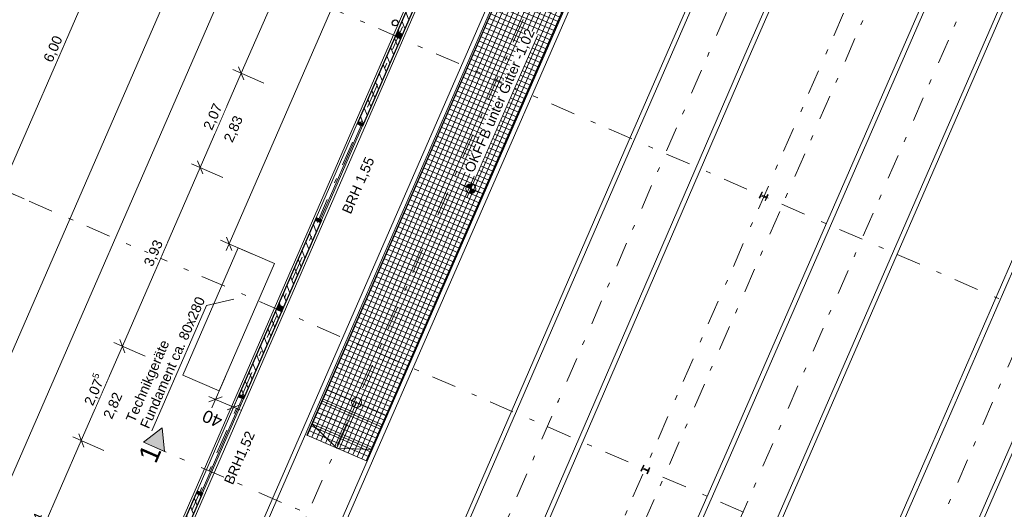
# Model space of a CAD drawing. Header units: metres. Extents: x -28 to 17.6, y -36.9 to 27.7.
# Tile 12 of 15: x -12.2 to 7.6, y 5.2 to 15.1. Entities that reach past the tile are written whole.
import ezdxf

# ---------------------------------------------------------------- set-up
doc = ezdxf.new("R2010")
doc.units = ezdxf.units.M
doc.header["$MEASUREMENT"] = 0
doc.linetypes.add('Achslinie 01', pattern=[1.166667, 0.5, -0.3, 0, -0.366667])
doc.linetypes.add('Wipeout_Contour', pattern=[1, 0, -1])
for name, color, linetype in [('00_Achsraster', 7, 'Continuous'), ('00_Prüfeintragungen', 7, 'Continuous'), ('GBE_Beschriftung', 7, 'Continuous'), ('GBE_Fen_Tuer', 7, 'Continuous'), ('GBE_Gleis', 7, 'Continuous'), ('GBE_Gleisachse', 7, 'Continuous'), ('GBE_Metall', 7, 'Continuous'), ('GBE_Treppe', 7, 'Continuous'), ('GBE_Wand_Decke_tragend_Ansicht', 7, 'Continuous'), ('GBE_Wand_Decke_tragend_Schnitt', 7, 'Continuous'), ('GBE_Wand_Decke_tragend_Schraffur', 7, 'Continuous'), ('NEU_GBE_Bemassung_fsa', 7, 'Continuous'), ('NEU_GBE_Hoehenkoten', 7, 'Continuous'), ('NEU_GBE_Regenrinne', 7, 'Continuous'), ('NEU_GBE_Sockel', 7, 'Continuous'), ('NEU_GBE_Sonstiges', 7, 'Continuous'), ('NEU_GBE_Stuetze', 7, 'Continuous'), ('NEU_GBE_Traeger', 7, 'Continuous'), ('NEU_GPL_Schnittlinie', 7, 'Continuous')]:
    doc.layers.add(name, color=color, linetype=linetype)
doc.styles.add('ERSTELLTER_STIL_1', font='Arial')
doc.dimstyles.new('ERSTELLTER_STIL__1', dxfattribs={"dimtxt": 0.2, "dimasz": 0.19, "dimexe": 0.18, "dimexo": 0.5, "dimgap": 0.09, "dimtad": 1, "dimzin": 0, "dimdsep": 46, "dimtxsty": 'ERSTELLTER_STIL_1', "dimblk": 'ARROWHEAD_6', "dimblk1": 'ARROWHEAD_6', "dimblk2": 'ARROWHEAD_6', "dimcen": 0.09, "dimclrd": 7, "dimclre": 7, "dimclrt": 7, "dimazin": 0, "dimtfac": 1, "dimtdec": 4, "dimtmove": 0, "dimatfit": 3, "dimfxl": 1, "dimtolj": 1, "dimtzin": 0, "dimarcsym": 0})
doc.dimstyles.new('ERSTELLTER_STIL__2', dxfattribs={"dimtxt": 0.2, "dimasz": 0.19, "dimexe": 0.18, "dimexo": 0.5, "dimgap": 0.09, "dimtad": 1, "dimzin": 0, "dimdsep": 46, "dimtxsty": 'ERSTELLTER_STIL_1', "dimblk": 'ARROWHEAD_6', "dimblk1": 'ARROWHEAD_6', "dimblk2": 'ARROWHEAD_6', "dimcen": 0.09, "dimclrd": 8, "dimclre": 8, "dimclrt": 8, "dimazin": 0, "dimtfac": 1, "dimtdec": 4, "dimtmove": 0, "dimatfit": 3, "dimfxl": 1, "dimtolj": 1, "dimtzin": 0, "dimarcsym": 0})
doc.dimstyles.new('ERSTELLTER_STIL__3', dxfattribs={"dimtxt": 0.2, "dimasz": 0.19, "dimexe": 0.18, "dimexo": 0.5, "dimgap": 0.09, "dimtad": 1, "dimzin": 0, "dimdsep": 46, "dimtxsty": 'ERSTELLTER_STIL_1', "dimblk": 'ARROWHEAD_6', "dimblk1": 'ARROWHEAD_6', "dimblk2": 'ARROWHEAD_6', "dimcen": 0.09, "dimclrd": 7, "dimclre": 7, "dimclrt": 7, "dimazin": 0, "dimtfac": 1, "dimtdec": 4, "dimtmove": 2, "dimatfit": 3, "dimfxl": 1, "dimtolj": 1, "dimtzin": 0, "dimarcsym": 0})
doc.dimstyles.new('ERSTELLTER_STIL__4', dxfattribs={"dimtxt": 0.25, "dimasz": 0.190285, "dimexe": 0.18, "dimexo": 0.5, "dimgap": 0.09, "dimtad": 1, "dimzin": 0, "dimdsep": 46, "dimtxsty": 'ERSTELLTER_STIL_1', "dimblk": 'ARROWHEAD_6', "dimblk1": 'ARROWHEAD_6', "dimblk2": 'ARROWHEAD_6', "dimcen": 0.09, "dimclrd": 7, "dimclre": 7, "dimclrt": 7, "dimazin": 0, "dimtfac": 1, "dimtdec": 4, "dimtmove": 2, "dimatfit": 3, "dimfxl": 1, "dimtolj": 1, "dimtzin": 0, "dimarcsym": 0})

# ---------------------------------------------------------------- blocks, each defined once
blk = doc.blocks.new('*D6')
at = {"layer": 'NEU_GBE_Bemassung_fsa', "color": 7, "linetype": 'Continuous', "lineweight": 13}
for p, q in [((-5.347, 19.508), (-6.174, 17.609)), ((-5.295, 19.376), (-5.398, 19.639)), ((-6.345, 17.684), (-5.715, 17.41)), ((-6.122, 17.478), (-6.225, 17.741)), ((-6.174, 17.609), (-7.746, 13.998))]:
    blk.add_line(p, q, dxfattribs=at)
at = {"color": 254, "linetype": 'Wipeout_Contour', "lineweight": 0, "ltscale": 78.115834}
blk.add_wipeout([(-5.886, 18.286), (-5.646, 18.836), (-5.891, 18.943), (-6.131, 18.392)], dxfattribs=at).dxf.layer = 'NEU_GBE_Bemassung_fsa'
at = {"layer": 'NEU_GBE_Bemassung_fsa', "color": 7, "lineweight": 13, "insert": (-5.903, 18.33), "char_height": 0.2, "attachment_point": 7, "rotation": 66.4651, "style": 'ERSTELLTER_STIL_1'}
blk.add_mtext('\\A1;{\\pql;\\fArial|b0|i0|c0|p34;2,07}', dxfattribs=at)
blk = doc.blocks.new('ARROWHEAD_6')
at = {"color": 0, "linetype": 'Continuous', "lineweight": 0}
for p, q in [((0, 0), (-1, 0)), ((-0.5, -0.5), (0.5, 0.5))]:
    blk.add_line(p, q, dxfattribs=at)
blk = doc.blocks.new('*D7')
at = {"layer": 'NEU_GBE_Bemassung_fsa', "color": 7, "linetype": 'Continuous', "lineweight": 13}
for p, q in [((-6.122, 17.478), (-6.225, 17.741)), ((-6.174, 17.609), (-7.746, 13.998)), ((-7.695, 13.866), (-7.798, 14.13)), ((-7.746, 13.998), (-8.573, 12.099)), ((-7.918, 14.073), (-7.288, 13.798))]:
    blk.add_line(p, q, dxfattribs=at)
at = {"color": 254, "linetype": 'Wipeout_Contour', "lineweight": 0, "ltscale": 69.512974}
blk.add_wipeout([(-7.086, 15.531), (-6.846, 16.082), (-7.091, 16.188), (-7.331, 15.637)], dxfattribs=at).dxf.layer = 'NEU_GBE_Bemassung_fsa'
at = {"layer": 'NEU_GBE_Bemassung_fsa', "color": 7, "lineweight": 13, "insert": (-7.103, 15.575), "char_height": 0.2, "attachment_point": 7, "rotation": 66.4651, "style": 'ERSTELLTER_STIL_1'}
blk.add_mtext('\\A1;{\\pql;\\fArial|b0|i0|c0|p34;3,94}', dxfattribs=at)
blk = doc.blocks.new('*D8')
at = {"layer": 'NEU_GBE_Bemassung_fsa', "color": 7, "linetype": 'Continuous', "lineweight": 13}
for p, q in [((-7.695, 13.866), (-7.798, 14.13)), ((-7.746, 13.998), (-8.573, 12.099)), ((-8.745, 12.174), (-8.115, 11.9)), ((-8.522, 11.968), (-8.625, 12.231)), ((-8.573, 12.099), (-10.142, 8.496))]:
    blk.add_line(p, q, dxfattribs=at)
at = {"color": 254, "linetype": 'Wipeout_Contour', "lineweight": 0, "ltscale": 62.056113}
blk.add_wipeout([(-8.286, 12.776), (-8.046, 13.327), (-8.291, 13.433), (-8.531, 12.882)], dxfattribs=at).dxf.layer = 'NEU_GBE_Bemassung_fsa'
at = {"layer": 'NEU_GBE_Bemassung_fsa', "color": 7, "lineweight": 13, "insert": (-8.303, 12.82), "char_height": 0.2, "attachment_point": 7, "rotation": 66.4651, "style": 'ERSTELLTER_STIL_1'}
blk.add_mtext('\\A1;{\\pql;\\fArial|b0|i0|c0|p34;2,07}', dxfattribs=at)
blk = doc.blocks.new('*D9')
at = {"layer": 'NEU_GBE_Bemassung_fsa', "color": 7, "linetype": 'Continuous', "lineweight": 13}
for p, q in [((-8.522, 11.968), (-8.625, 12.231)), ((-8.573, 12.099), (-10.142, 8.496)), ((-10.314, 8.571), (-9.684, 8.297)), ((-10.091, 8.365), (-10.194, 8.628)), ((-10.142, 8.496), (-10.97, 6.596))]:
    blk.add_line(p, q, dxfattribs=at)
at = {"color": 254, "linetype": 'Wipeout_Contour', "lineweight": 0, "ltscale": 56.210787}
blk.add_wipeout([(-9.484, 10.025), (-9.244, 10.576), (-9.489, 10.682), (-9.729, 10.132)], dxfattribs=at).dxf.layer = 'NEU_GBE_Bemassung_fsa'
at = {"layer": 'NEU_GBE_Bemassung_fsa', "color": 7, "lineweight": 13, "insert": (-9.501, 10.069), "char_height": 0.2, "attachment_point": 7, "rotation": 66.4651, "style": 'ERSTELLTER_STIL_1'}
blk.add_mtext('\\A1;{\\pql;\\fArial|b0|i0|c0|p34;3,93}', dxfattribs=at)
blk = doc.blocks.new('*D10')
at = {"layer": 'NEU_GBE_Bemassung_fsa', "color": 7, "linetype": 'Continuous', "lineweight": 13}
for p, q in [((-10.091, 8.365), (-10.194, 8.628)), ((-10.142, 8.496), (-10.97, 6.596)), ((-10.97, 6.596), (-12.544, 2.982)), ((-11.142, 6.67), (-10.512, 6.396)), ((-10.919, 6.464), (-11.022, 6.727))]:
    blk.add_line(p, q, dxfattribs=at)
at = {"color": 254, "linetype": 'Wipeout_Contour', "lineweight": 0, "ltscale": 52.503756}
blk.add_wipeout([(-10.702, 7.227), (-10.422, 7.87), (-10.667, 7.977), (-10.947, 7.334)], dxfattribs=at).dxf.layer = 'NEU_GBE_Bemassung_fsa'
at = {"layer": 'NEU_GBE_Bemassung_fsa', "color": 7, "lineweight": 13, "insert": (-10.684, 7.256), "char_height": 0.2, "attachment_point": 7, "rotation": 66.4651, "style": 'ERSTELLTER_STIL_1'}
blk.add_mtext('\\A1;{\\pql;\\fArial|b0|i0|c0|p34;2,07\\fArial|b0|i0|c0|p34;\\A1{\\H.66x;\\S5^  ;}}', dxfattribs=at)
blk = doc.blocks.new('*D11')
at = {"layer": 'NEU_GBE_Bemassung_fsa', "color": 7, "linetype": 'Continuous', "lineweight": 13}
for p, q in [((-10.97, 6.596), (-12.544, 2.982)), ((-10.919, 6.464), (-11.022, 6.727)), ((-12.544, 2.982), (-13.369, 1.089)), ((-12.716, 3.057), (-12.086, 2.782)), ((-12.493, 2.85), (-12.596, 3.113))]:
    blk.add_line(p, q, dxfattribs=at)
at = {"color": 254, "linetype": 'Wipeout_Contour', "lineweight": 0, "ltscale": 51.388117}
blk.add_wipeout([(-11.883, 4.516), (-11.643, 5.067), (-11.888, 5.173), (-12.128, 4.622)], dxfattribs=at).dxf.layer = 'NEU_GBE_Bemassung_fsa'
at = {"layer": 'NEU_GBE_Bemassung_fsa', "color": 7, "lineweight": 13, "insert": (-11.901, 4.56), "char_height": 0.2, "attachment_point": 7, "rotation": 66.4651, "style": 'ERSTELLTER_STIL_1'}
blk.add_mtext('\\A1;{\\pql;\\fArial|b0|i0|c0|p34;3,94}', dxfattribs=at)
blk = doc.blocks.new('*D24')
at = {"layer": '00_Achsraster', "color": 8, "linetype": 'Continuous', "lineweight": 18}
for p, q in [((-7.726, 22.56), (-7.829, 22.823)), ((-7.717, 22.829), (-7.777, 22.692)), ((-7.777, 22.692), (-10.184, 17.165)), ((-7.949, 22.767), (-7.319, 22.492)), ((-10.133, 17.034), (-10.236, 17.297)), ((-10.184, 17.165), (-12.58, 11.665)), ((-10.356, 17.24), (-9.726, 16.965))]:
    blk.add_line(p, q, dxfattribs=at)
at = {"color": 254, "linetype": 'Wipeout_Contour', "lineweight": 0, "ltscale": 87.871431}
blk.add_wipeout([(-9.108, 19.659), (-8.87, 20.205), (-9.11, 20.31), (-9.348, 19.764)], dxfattribs=at).dxf.layer = '00_Achsraster'
at = {"layer": '00_Achsraster', "color": 8, "lineweight": 18, "insert": (-9.124, 19.7), "char_height": 0.2, "attachment_point": 7, "rotation": 66.4651, "style": 'ERSTELLTER_STIL_1'}
blk.add_mtext('\\A1;{\\pql;\\fArial|b0|i0|c0|p34;6,03}', dxfattribs=at)
blk = doc.blocks.new('*D25')
at = {"layer": '00_Achsraster', "color": 8, "linetype": 'Continuous', "lineweight": 18}
for p, q in [((-10.133, 17.034), (-10.236, 17.297)), ((-10.184, 17.165), (-12.58, 11.665)), ((-12.752, 11.739), (-12.122, 11.465)), ((-12.528, 11.533), (-12.632, 11.796)), ((-12.58, 11.665), (-14.986, 6.141))]:
    blk.add_line(p, q, dxfattribs=at)
at = {"color": 254, "linetype": 'Wipeout_Contour', "lineweight": 0, "ltscale": 73.991526}
blk.add_wipeout([(-11.509, 14.145), (-11.271, 14.692), (-11.512, 14.796), (-11.75, 14.25)], dxfattribs=at).dxf.layer = '00_Achsraster'
at = {"layer": '00_Achsraster', "color": 8, "lineweight": 18, "insert": (-11.525, 14.186), "char_height": 0.2, "attachment_point": 7, "rotation": 66.4651, "style": 'ERSTELLTER_STIL_1'}
blk.add_mtext('\\A1;{\\pql;\\fArial|b0|i0|c0|p34;6,00}', dxfattribs=at)
blk = doc.blocks.new('*D26')
at = {"layer": '00_Achsraster', "color": 8, "linetype": 'Continuous', "lineweight": 18}
for p, q in [((-12.528, 11.533), (-12.632, 11.796)), ((-12.58, 11.665), (-14.986, 6.141)), ((-15.158, 6.216), (-14.527, 5.942)), ((-14.934, 6.01), (-15.037, 6.273)), ((-14.986, 6.141), (-17.381, 0.64))]:
    blk.add_line(p, q, dxfattribs=at)
at = {"color": 254, "linetype": 'Wipeout_Contour', "lineweight": 0, "ltscale": 66.225918}
blk.add_wipeout([(-13.93, 8.587), (-13.652, 9.226), (-13.892, 9.33), (-14.17, 8.692)], dxfattribs=at).dxf.layer = '00_Achsraster'
at = {"layer": '00_Achsraster', "color": 8, "lineweight": 18, "insert": (-13.911, 8.613), "char_height": 0.2, "attachment_point": 7, "rotation": 66.4651, "style": 'ERSTELLTER_STIL_1'}
blk.add_mtext('\\A1;{\\pql;\\fArial|b0|i0|c0|p34;6,02\\fArial|b0|i0|c0|p34;\\A1{\\H.66x;\\S5^  ;}}', dxfattribs=at)
blk = doc.blocks.new('*D27')
at = {"layer": '00_Achsraster', "color": 8, "linetype": 'Continuous', "lineweight": 18}
for p, q in [((-14.934, 6.01), (-15.037, 6.273)), ((-14.986, 6.141), (-17.381, 0.64)), ((-17.381, 0.64), (-19.769, -4.841)), ((-17.33, 0.509), (-17.433, 0.772))]:
    blk.add_line(p, q, dxfattribs=at)
at = {"color": 254, "linetype": 'Wipeout_Contour', "lineweight": 0, "ltscale": 66.722963}
blk.add_wipeout([(-16.311, 3.121), (-16.073, 3.668), (-16.313, 3.772), (-16.551, 3.226)], dxfattribs=at).dxf.layer = '00_Achsraster'
at = {"layer": '00_Achsraster', "color": 8, "lineweight": 18, "insert": (-16.327, 3.162), "char_height": 0.2, "attachment_point": 7, "rotation": 66.4651, "style": 'ERSTELLTER_STIL_1'}
blk.add_mtext('\\A1;{\\pql;\\fArial|b0|i0|c0|p34;6,00}', dxfattribs=at)
blk = doc.blocks.new('*D28')
at = {"layer": '00_Achsraster', "color": 8, "linetype": 'Continuous', "lineweight": 18}
for p, q in [((-14.986, 6.141), (-17.381, 0.64)), ((-17.381, 0.64), (-19.769, -4.841)), ((-17.553, 0.715), (-16.923, 0.441)), ((-17.33, 0.509), (-17.433, 0.772)), ((-19.717, -4.973), (-19.821, -4.709))]:
    blk.add_line(p, q, dxfattribs=at)
at = {"color": 254, "linetype": 'Wipeout_Contour', "lineweight": 0, "ltscale": 75.284999}
blk.add_wipeout([(-18.702, -2.37), (-18.464, -1.823), (-18.705, -1.719), (-18.943, -2.265)], dxfattribs=at).dxf.layer = '00_Achsraster'
at = {"layer": '00_Achsraster', "color": 8, "lineweight": 18, "insert": (-18.718, -2.329), "char_height": 0.2, "attachment_point": 7, "rotation": 66.4651, "style": 'ERSTELLTER_STIL_1'}
blk.add_mtext('\\A1;{\\pql;\\fArial|b0|i0|c0|p34;5,98}', dxfattribs=at)
blk = doc.blocks.new('*D35')
at = {"layer": 'NEU_GBE_Bemassung_fsa', "color": 7, "linetype": 'Continuous', "lineweight": 13}
for p, q in [((5.531, 23.168), (9.47, 21.452)), ((9.271, 20.994), (9.545, 21.624)), ((9.602, 21.504), (9.339, 21.4)), ((9.47, 21.452), (12.87, 19.971)), ((13.002, 20.023), (12.739, 19.92))]:
    blk.add_line(p, q, dxfattribs=at)
at = {"color": 254, "linetype": 'Wipeout_Contour', "lineweight": 0, "ltscale": 93.575394}
blk.add_wipeout([(11.443, 20.586), (10.892, 20.826), (10.786, 20.581), (11.336, 20.341)], dxfattribs=at).dxf.layer = 'NEU_GBE_Bemassung_fsa'
at = {"layer": 'NEU_GBE_Bemassung_fsa', "color": 7, "lineweight": 13, "insert": (11.399, 20.568), "char_height": 0.2, "attachment_point": 7, "rotation": 156.4651, "style": 'ERSTELLTER_STIL_1'}
blk.add_mtext('\\A1;{\\pql;\\fArial|b0|i0|c0|p34;3,71}', dxfattribs=at)
blk = doc.blocks.new('*D50')
at = {"layer": 'NEU_GBE_Bemassung_fsa', "color": 7, "linetype": 'Continuous', "lineweight": 13}
for p, q in [((-6.537, 22.253), (-5.907, 21.978)), ((-6.314, 22.046), (-6.417, 22.309)), ((-6.305, 22.315), (-6.365, 22.178)), ((-6.365, 22.178), (-25.624, -22.04)), ((-25.796, -21.966), (-25.165, -22.24)), ((-25.676, -21.909), (-25.572, -22.172)), ((-25.624, -22.04), (-25.684, -22.178))]:
    blk.add_line(p, q, dxfattribs=at)
at = {"color": 254, "linetype": 'Wipeout_Contour', "lineweight": 0, "ltscale": 64.532735}
blk.add_wipeout([(-16.151, -0.274), (-15.85, 0.417), (-16.095, 0.523), (-16.396, -0.168)], dxfattribs=at).dxf.layer = 'NEU_GBE_Bemassung_fsa'
at = {"layer": 'NEU_GBE_Bemassung_fsa', "color": 7, "lineweight": 13, "insert": (-16.168, -0.23), "char_height": 0.2, "attachment_point": 7, "rotation": 66.4651, "style": 'ERSTELLTER_STIL_1'}
blk.add_mtext('\\A1;{\\pql;\\fArial|b0|i0|c0|p34;48,23}', dxfattribs=at)
blk = doc.blocks.new('*D86')
at = {"layer": 'NEU_GBE_Bemassung_fsa', "color": 7, "linetype": 'Continuous', "lineweight": 13}
for p, q in [((-5.62, 21.853), (-4.99, 21.579)), ((-5.397, 21.647), (-5.5, 21.91)), ((-5.389, 21.916), (-5.448, 21.778)), ((-5.494, 21.673), (-24.661, -22.334)), ((-5.666, 21.748), (-5.036, 21.473)), ((-5.443, 21.541), (-5.546, 21.805)), ((-5.448, 21.778), (-5.494, 21.673))]:
    blk.add_line(p, q, dxfattribs=at)
blk = doc.blocks.new('*D87')
at = {"layer": 'NEU_GBE_Bemassung_fsa', "color": 7, "linetype": 'Continuous', "lineweight": 13}
for p, q in [((-5.494, 21.673), (-24.661, -22.334)), ((-5.443, 21.541), (-5.546, 21.805)), ((-24.713, -22.203), (-24.609, -22.466))]:
    blk.add_line(p, q, dxfattribs=at)
at = {"color": 254, "linetype": 'Wipeout_Contour', "lineweight": 0, "ltscale": 89.061525}
blk.add_wipeout([(-5.709, 21.233), (-5.521, 21.665), (-5.783, 21.779), (-5.971, 21.347)], dxfattribs=at).dxf.layer = 'NEU_GBE_Bemassung_fsa'
at = {"color": 254, "linetype": 'Wipeout_Contour', "lineweight": 0, "ltscale": 60.87517}
blk.add_wipeout([(-15.234, -0.673), (-14.933, 0.017), (-15.178, 0.124), (-15.479, -0.567)], dxfattribs=at).dxf.layer = 'NEU_GBE_Bemassung_fsa'
at = {"color": 254, "linetype": 'Wipeout_Contour', "lineweight": 0, "ltscale": 132.259145}
blk.add_wipeout([(-24.641, -22.271), (-24.46, -21.856), (-24.705, -21.749), (-24.885, -22.164)], dxfattribs=at).dxf.layer = 'NEU_GBE_Bemassung_fsa'
at = {"layer": 'NEU_GBE_Bemassung_fsa', "color": 7, "lineweight": 13, "char_height": 0.2, "attachment_point": 7, "rotation": 66.4651, "style": 'ERSTELLTER_STIL_1'}
for s, insert in [('\\A1;{\\pql;\\fArial|b0|i0|c0|p34;11\\fArial|b0|i0|c0|p34;\\A1{\\H.66x;\\S5^  ;}}', (-5.73, 21.289)), ('\\A1;{\\pql;\\fArial|b0|i0|c0|p34;48,00}', (-15.251, -0.629)), ('\\A1;{\\pql;\\fArial|b0|i0|c0|p34;11\\fArial|b0|i0|c0|p34;\\A1{\\H.66x;\\S5^  ;}}', (-24.656, -22.228))]:
    blk.add_mtext(s, dxfattribs=dict(at, insert=insert))
blk = doc.blocks.new('*D88')
at = {"layer": 'NEU_GBE_Bemassung_fsa', "color": 7, "linetype": 'Continuous', "lineweight": 13}
for p, q in [((-5.494, 21.673), (-24.661, -22.334)), ((-24.713, -22.203), (-24.609, -22.466)), ((-24.879, -22.365), (-24.249, -22.639)), ((-24.833, -22.259), (-24.203, -22.534)), ((-24.655, -22.571), (-24.759, -22.308)), ((-24.661, -22.334), (-24.707, -22.44)), ((-24.707, -22.44), (-24.767, -22.577))]:
    blk.add_line(p, q, dxfattribs=at)
blk = doc.blocks.new('*D89')
at = {"layer": 'NEU_GBE_Bemassung_fsa', "color": 7, "linetype": 'Continuous', "lineweight": 13}
for p, q in [((-3.426, 20.788), (-3.529, 21.051)), ((-3.417, 21.057), (-3.477, 20.92)), ((-3.477, 20.92), (-7.989, 10.56)), ((-3.649, 20.995), (-3.019, 20.72)), ((-8.161, 10.635), (-7.531, 10.36)), ((-7.989, 10.56), (-8.049, 10.422)), ((-8.041, 10.691), (-7.938, 10.428))]:
    blk.add_line(p, q, dxfattribs=at)
at = {"color": 254, "linetype": 'Wipeout_Contour', "lineweight": 0, "ltscale": 67.421844}
blk.add_wipeout([(-5.886, 15.406), (-5.593, 16.078), (-5.838, 16.185), (-6.13, 15.513)], dxfattribs=at).dxf.layer = 'NEU_GBE_Bemassung_fsa'
at = {"layer": 'NEU_GBE_Bemassung_fsa', "color": 7, "lineweight": 13, "insert": (-5.903, 15.45), "char_height": 0.2, "attachment_point": 7, "rotation": 66.4651, "style": 'ERSTELLTER_STIL_1'}
blk.add_mtext('\\A1;{\\pql;\\fArial|b0|i0|c0|p34;11,30}', dxfattribs=at)
blk = doc.blocks.new('*D90')
at = {"layer": 'NEU_GBE_Bemassung_fsa', "color": 7, "linetype": 'Continuous', "lineweight": 13}
for p, q in [((-8.065, 7.882), (-8.34, 7.252)), ((-7.698, 7.723), (-7.973, 7.092)), ((-8.265, 7.424), (-8.402, 7.484)), ((-8.133, 7.476), (-8.397, 7.372)), ((-7.898, 7.264), (-8.265, 7.424)), ((-8.03, 7.212), (-7.766, 7.316)), ((-7.76, 7.204), (-7.898, 7.264))]:
    blk.add_line(p, q, dxfattribs=at)
at = {"color": 254, "linetype": 'Wipeout_Contour', "lineweight": 0, "ltscale": 43.664473}
blk.add_wipeout([(-8.035, 7.099), (-8.476, 7.291), (-8.616, 6.97), (-8.175, 6.778)], dxfattribs=at).dxf.layer = 'NEU_GBE_Bemassung_fsa'
at = {"layer": 'NEU_GBE_Bemassung_fsa', "color": 7, "lineweight": 13, "insert": (-8.101, 7.073), "char_height": 0.25, "attachment_point": 7, "rotation": 156.4651, "style": 'ERSTELLTER_STIL_1'}
blk.add_mtext('\\A1;{\\pql;\\fArial|b0|i0|c0|p34;40}', dxfattribs=at)

msp = doc.modelspace()

# ---------------------------------------------------------------- hatches: boundary and pattern name
at = {"layer": 'GBE_Metall', "linetype": 'Continuous', "lineweight": 18, "true_color": 0xdfdfdf}
h = msp.add_hatch(dxfattribs=at)
h.set_pattern_fill('CROSSHATCH_0001', color=254, style=0, pattern_type=2)
h.set_pattern_definition([(66.4644, (-5.10609, 6.45843), (-0.0913145, 0.0397722), []), (156.4644, (-5.10609, 6.45843), (0.0397722, 0.0913145), [])])
h.paths.add_polyline_path([(-1.217, 18.653), (-0.016, 18.13), (-5.22, 6.182), (-6.421, 6.705)])
at = {"layer": 'GBE_Wand_Decke_tragend_Schraffur', "linetype": 'Continuous', "lineweight": 13}
h = msp.add_hatch(dxfattribs=at)
h.set_pattern_fill('MW_Ziegel_0001', style=0, pattern_type=2)
h.set_pattern_definition([(111.465, (-5.28531, 12.97513), (0.1256365, 0.049401), [])])
h.paths.add_polyline_path([(-5.409, 12.98), (-5.303, 12.934), (-3.73, 16.545), (-3.836, 16.591)])
h = msp.add_hatch(dxfattribs=at)
h.set_pattern_fill('MW_Ziegel_0001', style=0, pattern_type=2)
h.set_pattern_definition([(111.465, (-7.68143, 7.47361), (0.1256365, 0.049401), [])])
h.paths.add_polyline_path([(-7.805, 7.478), (-7.699, 7.432), (-6.13, 11.035), (-6.236, 11.081)])
h = msp.add_hatch(dxfattribs=at)
h.set_pattern_fill('MW_Ziegel_0001', style=0, pattern_type=2)
h.set_pattern_definition([(111.465, (-10.08327, 1.95894), (0.1256365, 0.049401), [])])
h.paths.add_polyline_path([(-10.207, 1.964), (-10.101, 1.918), (-8.527, 5.531), (-8.633, 5.577)])
at = {"layer": 'NEU_GBE_Stuetze', "linetype": 'Continuous', "lineweight": 13}
for points in [[(-4.517, 14.74), (-4.622, 14.786), (-4.646, 14.731), (-4.541, 14.685)], [(-4.517, 14.74), (-4.622, 14.786), (-4.598, 14.841), (-4.493, 14.795)], [(-5.279, 12.989), (-5.385, 13.035), (-5.409, 12.98), (-5.303, 12.934)], [(-6.13, 11.035), (-6.236, 11.081), (-6.26, 11.026), (-6.154, 10.98)], [(-6.913, 9.238), (-7.018, 9.284), (-6.994, 9.339), (-6.889, 9.293)], [(-6.913, 9.238), (-7.018, 9.284), (-7.042, 9.229), (-6.937, 9.183)], [(-7.675, 7.487), (-7.781, 7.533), (-7.805, 7.478), (-7.699, 7.432)], [(-8.527, 5.531), (-8.633, 5.577), (-8.657, 5.522), (-8.551, 5.476)]]:
    msp.add_hatch(color=7, dxfattribs=at).paths.add_polyline_path(points)

# ---------------------------------------------------------------- linework, layer by layer
at = {"layer": '00_Achsraster', "color": 8, "linetype": 'Achslinie 01', "lineweight": 18}
for p, q in [((1.069, 27.709), (-24.006, -29.863)), ((8.441, 24.499), (-16.634, -33.074)), ((15.221, 6.1), (-10.643, 17.365)), ((12.825, 0.6), (-13.038, 11.864))]:
    msp.add_line(p, q, dxfattribs=at)
at = {"layer": '00_Prüfeintragungen', "color": 253, "linetype": 'Continuous', "lineweight": 18, "true_color": 0x9f9f9f}
for p, q in [((-6.022, 7.621), (-4.821, 7.098)), ((-6.122, 7.392), (-4.921, 6.869)), ((-5.821, 6.443), (-5.421, 7.36)), ((-6.222, 7.163), (-5.021, 6.64)), ((-6.321, 6.934), (-5.12, 6.411)), ((-5.821, 6.443), (-6.321, 6.934)), ((-5.821, 6.443), (-5.12, 6.411))]:
    msp.add_line(p, q, dxfattribs=at)
at = {"layer": 'GBE_Beschriftung', "color": 7, "linetype": 'Continuous', "lineweight": 13}
msp.add_lwpolyline([(-7.892, 9.447), (-8.445, 9.316), (-9.545, 6.789)], dxfattribs=at)
at = {"layer": 'GBE_Fen_Tuer', "color": 7, "linetype": 'Continuous', "lineweight": 18}
for p, q in [((-6.158, 11.047), (-5.331, 12.946)), ((-6.13, 11.035), (-5.302, 12.937)), ((-8.555, 5.543), (-7.727, 7.445)), ((-8.527, 5.531), (-7.699, 7.433))]:
    msp.add_line(p, q, dxfattribs=at)
at = {"layer": 'GBE_Gleis', "color": 9, "linetype": 'Continuous', "lineweight": 18, "flags": 128}
for points in [[(0.269, 22.353), (-7.13, 5.39), (-14.079, -10.588), (-16.282, -15.673), (-19.57, -23.316)], [(0.355, 22.316), (-7.05, 5.35), (-13.998, -10.645), (-16.195, -15.715), (-19.485, -23.353)], [(1.597, 21.775), (-5.878, 4.639), (-11.669, -8.713), (-18.241, -23.893)], [(1.682, 21.738), (-5.794, 4.597), (-11.582, -8.755), (-18.156, -23.93)], [(-16.139, -24.82), (-15.42, -23.1), (-13.18, -17.912), (-11.771, -14.666), (-10.593, -11.922), (-7.862, -5.646), (-5.149, 0.611), (0.055, 12.611), (1.209, 15.258), (3.445, 20.351), (3.674, 20.862)], [(-16.053, -24.858), (-15.334, -23.137), (-13.094, -17.949), (-11.686, -14.703), (-10.507, -11.959), (-7.776, -5.683), (-5.064, 0.574), (0.141, 12.574), (1.294, 15.221), (3.53, 20.314), (3.759, 20.825)], [(-14.823, -25.4), (-9.587, -13.289), (-6.088, -5.214), (-4.987, -2.715), (-0.729, 7.125), (2.404, 14.369), (4.896, 20.064), (4.995, 20.284)], [(-14.738, -25.438), (-9.501, -13.327), (-6.002, -5.251), (-4.901, -2.753), (-0.643, 7.087), (2.489, 14.331), (4.981, 20.027), (5.081, 20.246)], [(-12.066, -26.107), (-10.615, -22.708), (-9.284, -19.646), (-5.16, -10.179), (-2.497, -4.072), (0.834, 3.616), (2.026, 6.339), (6.838, 17.374), (7.613, 19.141)], [(-11.98, -26.144), (-10.529, -22.746), (-9.198, -19.683), (-5.074, -10.216), (-2.411, -4.109), (0.92, 3.579), (2.112, 6.302), (6.923, 17.337), (7.699, 19.104)], [(-10.745, -26.723), (-9.529, -23.89), (2.53, 3.821), (8.696, 17.995), (8.943, 18.561)], [(-10.66, -26.76), (-9.444, -23.927), (2.615, 3.784), (8.781, 17.958), (9.028, 18.524)], [(-8.872, -28.009), (-7.983, -25.973), (2.263, -2.439), (3.687, 0.848), (4.88, 3.548), (6.126, 6.399), (11.025, 17.655)], [(-8.786, -28.046), (-7.898, -26.01), (2.348, -2.476), (3.773, 0.811), (4.966, 3.511), (6.211, 6.362), (11.11, 17.618)], [(-7.488, -28.482), (-1.278, -14.193), (4.163, -1.742), (7.026, 4.808), (12.361, 17.074)], [(-7.403, -28.519), (-1.193, -14.23), (4.248, -1.779), (7.111, 4.771), (12.446, 17.038)]]:
    msp.add_lwpolyline(points, dxfattribs=at)
at = {"layer": 'GBE_Gleisachse', "color": 251, "linetype": 'Achslinie 01', "lineweight": 18, "true_color": 0x5f5f5f, "flags": 128}
for points in [[(0.973, 22.047), (-6.503, 4.906), (-12.291, -8.447), (-18.716, -23.269)], [(-15.267, -24.764), (-10.21, -13.018), (-6.712, -4.943), (-5.61, -2.444), (-1.353, 7.396), (1.78, 14.64), (4.272, 20.336), (4.372, 20.555)], [(-11.369, -26.451), (-10.153, -23.618), (1.906, 4.093), (8.072, 18.267), (8.319, 18.833)], [(-7.988, -27.924), (-1.902, -13.921), (3.538, -1.47), (6.402, 5.08), (11.737, 17.346)]]:
    msp.add_lwpolyline(points, dxfattribs=at)
at = {"layer": 'GBE_Metall', "color": 253, "linetype": 'Continuous', "lineweight": 18, "true_color": 0x9f9f9f, "flags": 128}
msp.add_lwpolyline([(-6.421, 6.705), (-1.217, 18.653), (-0.016, 18.13), (-5.22, 6.182)], close=True, dxfattribs=at)
at = {"layer": 'GBE_Treppe', "color": 253, "linetype": 'Continuous', "lineweight": 18, "true_color": 0x9f9f9f}
msp.add_circle((-5.421, 7.36), 0.1, dxfattribs=at)
at = {"layer": 'GBE_Wand_Decke_tragend_Ansicht', "color": 253, "linetype": 'Continuous', "lineweight": 18, "true_color": 0x9f9f9f}
for p, q in [((-6.236, 11.081), (-5.408, 12.982)), ((-8.633, 5.577), (-7.805, 7.479))]:
    msp.add_line(p, q, dxfattribs=at)
at = {"layer": 'GBE_Wand_Decke_tragend_Schnitt', "color": 7, "linetype": 'Continuous', "lineweight": 25}
for p, q in [((-5.303, 12.934), (-5.409, 12.98)), ((-6.13, 11.035), (-6.236, 11.081)), ((-7.699, 7.432), (-7.805, 7.478)), ((-8.527, 5.531), (-8.633, 5.577))]:
    msp.add_line(p, q, dxfattribs=at)
for points in [[(-3.836, 16.591), (-5.409, 12.98)], [(-3.73, 16.545), (-5.303, 12.934)], [(-6.236, 11.081), (-7.805, 7.478)], [(-6.13, 11.035), (-7.699, 7.432)], [(-8.633, 5.577), (-10.207, 1.964)], [(-8.527, 5.531), (-10.101, 1.918)]]:
    msp.add_lwpolyline(points, dxfattribs=at)
at = {"layer": 'NEU_GBE_Sockel', "color": 9, "linetype": 'Continuous', "lineweight": 18}
for points in [[(-1.555, 20.137), (-2.22, 20.427), (-21.518, -23.883), (-6.575, -30.392), (12.724, 13.918), (12.055, 14.21)], [(-1.641, 19.94), (-2.109, 20.144), (-21.235, -23.772), (-6.686, -30.109), (12.441, 13.807), (11.969, 14.012)]]:
    msp.add_lwpolyline(points, dxfattribs=at)
at = {"layer": 'NEU_GBE_Sonstiges', "color": 253, "linetype": 'Continuous', "lineweight": 18, "true_color": 0x9f9f9f, "flags": 128}
msp.add_lwpolyline([(-8.924, 7.913), (-8.191, 7.593), (-7.073, 10.161), (-7.806, 10.48)], close=True, dxfattribs=at)
at = {"layer": 'NEU_GBE_Traeger', "color": 7, "linetype": 'Continuous', "lineweight": 13, "flags": 128}
for points in [[(2.873, 11.547), (2.823, 11.431), (2.811, 11.436), (2.832, 11.483), (2.725, 11.529), (2.705, 11.482), (2.693, 11.487), (2.744, 11.604), (2.756, 11.599), (2.735, 11.55), (2.841, 11.504), (2.862, 11.552)], [(0.489, 6.042), (0.439, 5.925), (0.427, 5.93), (0.448, 5.977), (0.341, 6.023), (0.321, 5.976), (0.309, 5.981), (0.36, 6.098), (0.372, 6.093), (0.351, 6.045), (0.457, 5.998), (0.478, 6.047)]]:
    msp.add_lwpolyline(points, close=True, dxfattribs=at)

# ---------------------------------------------------------------- next in the draw order: dimensions: what is measured, and where the dimension line sits
at = {"layer": 'NEU_GBE_Bemassung_fsa', "color": 7, "linetype": 'Continuous', "lineweight": 13}
for base, p1, p2, angle, picture, middle, turn in [((12.87, 19.971), (7.211, 16.265), (10.609, 14.78), 336.4651, '*D35', (11.107, 20.587), 156.4651), ((-6.174, 17.609), (-3.009, 18.489), (-3.836, 16.591), 246.4651, '*D6', (-5.885, 18.621), 66.4651)]:
    dim = msp.add_linear_dim(base=base, p1=p1, p2=p2, angle=angle, dimstyle='ERSTELLTER_STIL__1', dxfattribs=at)
    dim.commit()
    dim.dimension.update_dxf_attribs({"geometry": picture, "text_midpoint": middle, "dimtype": 160, "text_rotation": turn})

# ---------------------------------------------------------------- next in the draw order: dimensions: what is measured, and where the dimension line sits
dim = msp.add_linear_dim(base=(-7.746, 13.998), p1=(-3.836, 16.591), p2=(-5.409, 12.98), angle=246.4651, dimstyle='ERSTELLTER_STIL__1', dxfattribs=at)
dim.commit()
dim.dimension.update_dxf_attribs({"geometry": '*D7', "text_midpoint": (-7.085, 15.867), "dimtype": 160, "text_rotation": 66.4651})

# ---------------------------------------------------------------- next in the draw order: dimensions: what is measured, and where the dimension line sits
dim = msp.add_linear_dim(base=(-8.573, 12.099), p1=(-5.409, 12.98), p2=(-6.236, 11.081), angle=246.4651, dimstyle='ERSTELLTER_STIL__1', dxfattribs=at)
dim.commit()
dim.dimension.update_dxf_attribs({"geometry": '*D8', "text_midpoint": (-8.285, 13.112), "dimtype": 160, "text_rotation": 66.4651})

# ---------------------------------------------------------------- next in the draw order: dimensions: what is measured, and where the dimension line sits
dim = msp.add_linear_dim(base=(-10.142, 8.496), p1=(-6.236, 11.081), p2=(-7.805, 7.478), angle=246.4651, dimstyle='ERSTELLTER_STIL__1', dxfattribs=at)
dim.commit()
dim.dimension.update_dxf_attribs({"geometry": '*D9', "text_midpoint": (-9.483, 10.361), "dimtype": 160, "text_rotation": 66.4651})

# ---------------------------------------------------------------- next in the draw order: dimensions: what is measured, and where the dimension line sits
at = {"layer": '00_Achsraster', "color": 8, "linetype": 'Continuous', "lineweight": 18}
dim = msp.add_linear_dim(base=(-10.184, 17.165), p1=(-5.76, 21.813), p2=(-0.811, 13.083), angle=246.4651, dimstyle='ERSTELLTER_STIL__2', dxfattribs=at)
dim.commit()
dim.dimension.update_dxf_attribs({"geometry": '*D24', "text_midpoint": (-9.106, 19.992), "dimtype": 160, "text_rotation": 66.4651})
at = {"layer": 'NEU_GBE_Bemassung_fsa', "color": 7, "linetype": 'Continuous', "lineweight": 13}
dim = msp.add_linear_dim(base=(-10.97, 6.596), p1=(-7.805, 7.478), p2=(-8.633, 5.577), angle=246.4651, dimstyle='ERSTELLTER_STIL__1', dxfattribs=at)
dim.commit()
dim.dimension.update_dxf_attribs({"geometry": '*D10', "text_midpoint": (-10.603, 7.79), "dimtype": 160, "text_rotation": 66.4651})

# ---------------------------------------------------------------- next in the draw order: dimensions: what is measured, and where the dimension line sits
dim = msp.add_linear_dim(base=(-12.544, 2.982), p1=(-8.633, 5.577), p2=(-10.207, 1.964), angle=246.4651, dimstyle='ERSTELLTER_STIL__1', dxfattribs=at)
dim.commit()
dim.dimension.update_dxf_attribs({"geometry": '*D11', "text_midpoint": (-11.883, 4.852), "dimtype": 160, "text_rotation": 66.4651})

# ---------------------------------------------------------------- next in the draw order: dimensions: what is measured, and where the dimension line sits
at = {"layer": '00_Achsraster', "color": 8, "linetype": 'Continuous', "lineweight": 18}
dim = msp.add_linear_dim(base=(-12.58, 11.665), p1=(-0.811, 13.083), p2=(-3.195, 7.577), angle=246.4651, dimstyle='ERSTELLTER_STIL__2', dxfattribs=at)
dim.commit()
dim.dimension.update_dxf_attribs({"geometry": '*D25', "text_midpoint": (-11.507, 14.478), "dimtype": 160, "text_rotation": 66.4651})

# ---------------------------------------------------------------- next in the draw order: dimensions: what is measured, and where the dimension line sits
dim = msp.add_linear_dim(base=(-14.986, 6.141), p1=(-3.195, 7.577), p2=(-5.601, 2.054), angle=246.4651, dimstyle='ERSTELLTER_STIL__2', dxfattribs=at)
dim.commit()
dim.dimension.update_dxf_attribs({"geometry": '*D26', "text_midpoint": (-13.829, 9.147), "dimtype": 160, "text_rotation": 66.4651})

# ---------------------------------------------------------------- next in the draw order: dimensions: what is measured, and where the dimension line sits
dim = msp.add_linear_dim(base=(-17.381, 0.64), p1=(-5.601, 2.054), p2=(-8.001, -3.445), angle=246.4651, dimstyle='ERSTELLTER_STIL__2', dxfattribs=at)
dim.commit()
dim.dimension.update_dxf_attribs({"geometry": '*D27', "text_midpoint": (-16.309, 3.454), "dimtype": 160, "text_rotation": 66.4651})

# ---------------------------------------------------------------- next in the draw order: dimensions: what is measured, and where the dimension line sits
dim = msp.add_linear_dim(base=(-19.769, -4.841), p1=(-8.001, -3.445), p2=(-10.393, -8.924), angle=246.4651, dimstyle='ERSTELLTER_STIL__2', dxfattribs=at)
dim.commit()
dim.dimension.update_dxf_attribs({"geometry": '*D28', "text_midpoint": (-18.7, -2.037), "dimtype": 160, "text_rotation": 66.4651})

# ---------------------------------------------------------------- next in the draw order: dimensions: what is measured, and where the dimension line sits
at = {"layer": 'NEU_GBE_Bemassung_fsa', "color": 7, "linetype": 'Continuous', "lineweight": 13}
dim = msp.add_linear_dim(base=(-25.624, -22.04), p1=(-2.194, 20.361), p2=(-21.453, -23.857), angle=246.4651, dimstyle='ERSTELLTER_STIL__1', dxfattribs=at)
dim.commit()
dim.dimension.update_dxf_attribs({"geometry": '*D50', "text_midpoint": (-16.119, 0.134), "dimtype": 160, "text_rotation": 66.4651})

# ---------------------------------------------------------------- next in the draw order: dimensions: what is measured, and where the dimension line sits
dim = msp.add_linear_dim(base=(-5.49436, 21.67292), p1=(-2.19397, 20.36091), p2=(-2.13445, 20.20955), angle=246.46509, dimstyle='ERSTELLTER_STIL__3', dxfattribs=at)
dim.commit()
dim.dimension.update_dxf_attribs({"geometry": '*D86', "text_midpoint": (-5.66165, 21.7008), "dimtype": 160, "text_rotation": 66.46509})

# ---------------------------------------------------------------- next in the draw order: dimensions: what is measured, and where the dimension line sits
dim = msp.add_linear_dim(base=(-24.661, -22.334), p1=(-2.134, 20.21), p2=(-21.301, -23.798), angle=246.4651, dimstyle='ERSTELLTER_STIL__1', dxfattribs=at)
dim.commit()
dim.dimension.update_dxf_attribs({"geometry": '*D87', "text_midpoint": (-15.202, -0.266), "dimtype": 160, "text_rotation": 66.4651})

# ---------------------------------------------------------------- next in the draw order: hatches: boundary and pattern name
at = {"layer": 'NEU_GPL_Schnittlinie', "linetype": 'Continuous', "lineweight": 18, "true_color": 0x0073a8}
msp.add_hatch(color=144, dxfattribs=at).paths.add_polyline_path([(-9.714, 6.559), (-9.295, 6.376), (-9.337, 6.853)])

# ---------------------------------------------------------------- next in the draw order: linework, layer by layer
at = {"layer": 'NEU_GPL_Schnittlinie', "color": 144, "linetype": 'Achslinie 01', "lineweight": 18, "true_color": 0x0073a8}
msp.add_line((-9.714, 6.559), (7.456, -0.919), dxfattribs=at)
at = {"layer": 'NEU_GPL_Schnittlinie', "color": 144, "linetype": 'Continuous', "lineweight": 18, "true_color": 0x0073a8, "flags": 128}
msp.add_lwpolyline([(-9.714, 6.559), (-9.295, 6.376), (-9.337, 6.853)], close=True, dxfattribs=at)

# ---------------------------------------------------------------- next in the draw order: texts
at = {"layer": 'GBE_Beschriftung', "color": 7, "linetype": 'Continuous', "lineweight": 100, "insert": (-10.319, 6.996), "char_height": 0.2, "attachment_point": 7, "rotation": 66.4651, "style": 'ERSTELLTER_STIL_1'}
msp.add_mtext('\\A1;{\\pql;\\fArial|b0|i0|c0|p34;2,82}', dxfattribs=at)
at = {"layer": 'NEU_GPL_Schnittlinie', "color": 144, "linetype": 'Continuous', "lineweight": 18, "true_color": 0x0073a8, "insert": (-9.836, 6.269), "char_height": 0.4, "attachment_point": 1, "rotation": 66.4651, "style": 'ERSTELLTER_STIL_1'}
msp.add_mtext('\\A1;{\\pql;\\fArial|b0|i0|c0|p34;1}', dxfattribs=at)

# ---------------------------------------------------------------- next in the draw order: dimensions: what is measured, and where the dimension line sits
at = {"layer": 'NEU_GBE_Bemassung_fsa', "color": 7, "linetype": 'Continuous', "lineweight": 13}
dim = msp.add_linear_dim(base=(-24.707, -22.44), p1=(-21.301, -23.798), p2=(-21.453, -23.857), angle=246.4651, dimstyle='ERSTELLTER_STIL__1', dxfattribs=at)
dim.commit()
dim.dimension.update_dxf_attribs({"geometry": '*D88', "text_midpoint": (-24.588, -21.815), "dimtype": 160, "text_rotation": 66.4651})

# ---------------------------------------------------------------- next in the draw order: dimensions: what is measured, and where the dimension line sits
for base, p1, p2, angle, dimstyle, picture, middle, turn in [((-7.989, 10.56), (-2.194, 20.361), (-7.073, 10.161), 246.4651, 'ERSTELLTER_STIL__1', '*D89', (-5.854, 15.814), 66.4651), ((-8.265, 7.424), (-7.805, 7.478), (-8.191, 7.593), 156.4651, 'ERSTELLTER_STIL__4', '*D90', (-8.331, 7.037), 156.4651)]:
    dim = msp.add_linear_dim(base=base, p1=p1, p2=p2, angle=angle, dimstyle=dimstyle, dxfattribs=at)
    dim.commit()
    dim.dimension.update_dxf_attribs({"geometry": picture, "text_midpoint": middle, "dimtype": 160, "text_rotation": turn})

# ---------------------------------------------------------------- next in the draw order: hatches: boundary and pattern name
at = {"layer": 'NEU_GBE_Hoehenkoten', "linetype": 'Continuous', "lineweight": 13}
for points in [[(-3.12, 11.671), (-3.08, 11.763), (-3.119, 11.771), (-3.157, 11.764), (-3.19, 11.743), (-3.212, 11.711)], [(-3.12, 11.671), (-3.16, 11.579), (-3.122, 11.571), (-3.084, 11.578), (-3.051, 11.599), (-3.029, 11.631)]]:
    msp.add_hatch(color=7, dxfattribs=at).paths.add_polyline_path(points)

# ---------------------------------------------------------------- next in the draw order: linework, layer by layer
at = {"layer": 'NEU_GBE_Hoehenkoten', "color": 7, "linetype": 'Continuous', "lineweight": 13}
for p, q in [((-3.2, 11.488), (-1.777, 14.755)), ((-2.937, 11.591), (-3.304, 11.751))]:
    msp.add_line(p, q, dxfattribs=at)
msp.add_circle((-3.12, 11.671), 0.1, dxfattribs=at)
at = {"layer": 'NEU_GBE_Regenrinne', "color": 7, "linetype": 'Continuous', "lineweight": 25}
msp.add_circle((-4.643, 15.013), 0.06, dxfattribs=at)

# ---------------------------------------------------------------- next in the draw order: texts
at = {"layer": 'GBE_Beschriftung', "color": 7, "linetype": 'Continuous', "lineweight": 100, "char_height": 0.2, "attachment_point": 7, "rotation": 66.4651, "style": 'ERSTELLTER_STIL_1'}
for s, insert in [('\\A1;{\\pql;\\fArial|b0|i0|c0|p34;2,83}', (-7.89, 12.573)), ('\\A1;{\\pql;\\fArial|b0|i0|c0|p34;BRH 1,55}', (-5.506, 11.129)), ('\\A1;{\\pql;\\fArial|b0|i0|c0|p34;BRH1,52}', (-7.883, 5.673))]:
    msp.add_mtext(s, dxfattribs=dict(at, insert=insert))
at = {"layer": 'GBE_Beschriftung', "color": 7, "linetype": 'Continuous', "lineweight": 13, "insert": (-10.08, 7.022), "char_height": 0.2, "attachment_point": 1, "rotation": 66.4651, "line_spacing_factor": 0.93693, "style": 'ERSTELLTER_STIL_1'}
msp.add_mtext('\\A1;{\\pql;\\fArial|b0|i0|c0|p34;Technikgeräte\\P\\pql;\\fArial|b0|i0|c0|p34;Fundament ca. 80x280}', dxfattribs=at)

# ---------------------------------------------------------------- next in the draw order: wipeouts: each hides what was drawn before it
at = {"color": 254, "linetype": 'Wipeout_Contour', "lineweight": 0, "ltscale": 54.705923}
msp.add_wipeout([(-3.02, 11.918), (-1.77, 14.788), (-2.014, 14.895), (-3.265, 12.024)], dxfattribs=at).dxf.layer = 'NEU_GBE_Hoehenkoten'

# ---------------------------------------------------------------- next in the draw order: linework, layer by layer
at = {"layer": 'NEU_GPL_Schnittlinie', "color": 144, "linetype": 'Achslinie 01', "lineweight": 18, "true_color": 0x0073a8}
msp.add_line((-14.291, -28.73), (6.982, 20.113), dxfattribs=at)

# ---------------------------------------------------------------- next in the draw order: texts
at = {"layer": 'NEU_GBE_Hoehenkoten', "color": 7, "lineweight": 13, "insert": (-3.037, 11.962), "char_height": 0.2, "attachment_point": 7, "rotation": 66.4651, "style": 'ERSTELLTER_STIL_1'}
msp.add_mtext('\\A1;{\\pql;\\fArial|b0|i0|c0|p34;OKFFB unter Gitter -1,02}', dxfattribs=at)

doc.saveas('drawing.dxf')
